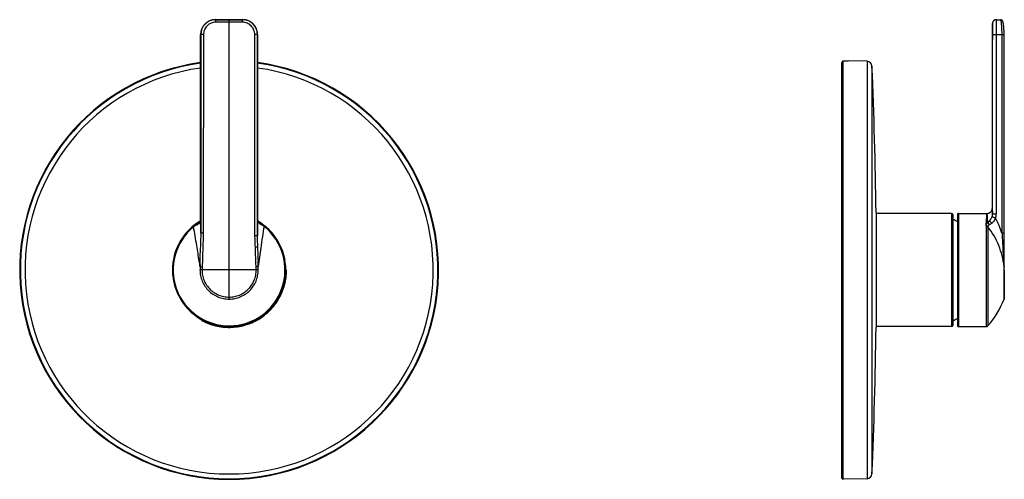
# Model space of a CAD drawing. Header units: millimetres. Extents: x -119 to 281, y -32 to 419.
# Tile 3 of 3: x -119 to 281, y 232 to 419. Entities that reach past the tile are written whole.
import ezdxf

# ---------------------------------------------------------------- set-up
doc = ezdxf.new("R2010")
doc.units = ezdxf.units.MM
doc.header["$LTSCALE"] = 23.1
doc.layers.get('0').update_dxf_attribs({"linetype": 'CONTINUOUS'})

msp = doc.modelspace()

# ---------------------------------------------------------------- linework, layer by layer
at = {"color": 9, "linetype": 'CONTINUOUS'}
for p, q in [((-39.34, 419.01), (-39.34, 418.98)), ((-39.34, 419.01), (-39.34, 419.01)), ((-33.84, 418), (-39.28, 417.99)), ((-33.84, 305.56), (-33.84, 418.99)), ((-28.41, 417.99), (-33.84, 418)), ((-28.34, 419.01), (-28.34, 419.01)), ((-28.34, 419.01), (-28.34, 418.98)), ((275.97, 417.41), (275.94, 417.41)), ((-45.4, 412.96), (-45.4, 412.96)), ((-44.25, 412.96), (-45.4, 412.96)), ((-22.28, 412.96), (-23.43, 412.96)), ((-22.28, 412.96), (-22.28, 412.96)), ((276.03, 412.96), (280.71, 412.96)), ((215.41, 232.37), (215.41, 402.16)), ((225.13, 402.12), (225.13, 232.63)), ((227.08, 400.2), (227.08, 234.54)), ((-45.4, 340.12), (-45.4, 340.12)), ((-22.28, 340.12), (-22.28, 340.12)), ((259.39, 340.37), (259.39, 294.37)), ((262.14, 340.37), (262.14, 294.37)), ((276.05, 340.12), (277.57, 340.12)), ((-45.4, 338.47), (-45.4, 338.45)), ((-45.4, 338.45), (-45.4, 338.47)), ((-22.27, 338.08), (-22.27, 338.06)), ((-22.27, 338.08), (-22.27, 338.06)), ((-48.26, 334.86), (-48.47, 335.12)), ((-44.34, 332.29), (-45.36, 332.29)), ((-19.92, 335.68), (-19.93, 335.69)), ((-19.68, 335.07), (-19.47, 335.33)), ((273.4, 335.12), (273.4, 294.37)), ((274.15, 334.86), (274.15, 294.7)), ((280.72, 332.29), (279.83, 332.29)), ((-23.34, 331.42), (-22.32, 331.42)), ((-21.01, 326.35), (-22.1, 318.79)), ((-44.84, 317.37), (-45.66, 317.37)), ((-22.02, 317.37), (-44.84, 317.37)), ((280.69, 317.37), (280.69, 305.56)), ((280.79, 317.37), (280.79, 317.37)), ((280.69, 305.67), (280.69, 305.56))]:
    msp.add_line(p, q, dxfattribs=at)
at = {"color": 7, "linetype": 'CONTINUOUS'}
for p, q in [((-28.34, 419.01), (-39.34, 419.01)), ((277.57, 419.01), (279.25, 418.98)), ((-45.4, 412.96), (-45.4, 339.26)), ((-22.28, 339.75), (-22.28, 412.96)), ((280.72, 356.64), (280.71, 413.13)), ((214.89, 232.87), (214.89, 401.66)), ((216.45, 402.14), (215.41, 402.16)), ((217.39, 402.18), (217.39, 402.32)), ((225.13, 402.12), (217.39, 402.32)), ((280.72, 332.29), (280.72, 356.64)), ((-22.28, 338.83), (-22.28, 339.75)), ((228.75, 340.67), (228.75, 294.07)), ((259.39, 340.37), (228.75, 340.37)), ((259.89, 339.87), (259.89, 294.87)), ((261.84, 340.07), (261.84, 294.67)), ((262.14, 340.37), (273.8, 340.37)), ((-46.16, 336.75), (-46.16, 336.75)), ((-45.78, 337.05), (-45.78, 337.05)), ((-45.4, 339.26), (-45.4, 338.47)), ((-45.4, 338.47), (-45.4, 338.39)), ((-22.27, 338.08), (-22.28, 338.83)), ((-22.27, 338.01), (-22.27, 338.08)), ((-21.97, 337.06), (-21.97, 337.06)), ((-21.7, 336.86), (-21.7, 336.86)), ((-19.89, 335.66), (-19.92, 335.68)), ((280.72, 330.99), (280.72, 332.29)), ((280.73, 329.46), (280.72, 330.99)), ((280.74, 326.57), (280.73, 329.46)), ((280.76, 323.02), (280.74, 326.57)), ((280.76, 321.8), (280.75, 325.12)), ((280.77, 320.33), (280.76, 322)), ((280.79, 318.03), (280.77, 320.33)), ((280.79, 317.37), (280.79, 318.07)), ((280.79, 316.62), (280.79, 317.37)), ((280.79, 306.24), (280.79, 316.94)), ((280.79, 306.13), (280.79, 306.25)), ((259.39, 294.37), (228.75, 294.37)), ((262.14, 294.37), (273.4, 294.37)), ((225.13, 232.63), (215.41, 232.37))]:
    msp.add_line(p, q, dxfattribs=at)
for points in [[(-39.34, 419.01), (-39.58, 419.01), (-39.9, 418.99), (-40.23, 418.95), (-40.54, 418.89), (-40.86, 418.82), (-41.17, 418.73), (-41.47, 418.62), (-41.77, 418.5), (-42.06, 418.37), (-42.35, 418.21), (-42.62, 418.05), (-42.89, 417.86), (-43.15, 417.67), (-43.39, 417.46), (-43.63, 417.24), (-43.85, 417), (-44.06, 416.76), (-44.25, 416.5), (-44.43, 416.23), (-44.6, 415.96), (-44.75, 415.67), (-44.89, 415.38), (-45.01, 415.08), (-45.12, 414.77), (-45.21, 414.46), (-45.28, 414.15), (-45.33, 413.83), (-45.37, 413.51), (-45.39, 413.19), (-45.4, 412.96)], [(-22.28, 412.96), (-22.29, 413.2), (-22.31, 413.52), (-22.35, 413.84), (-22.4, 414.16), (-22.48, 414.47), (-22.57, 414.78), (-22.67, 415.09), (-22.79, 415.39), (-22.93, 415.68), (-23.08, 415.96), (-23.25, 416.24), (-23.43, 416.5), (-23.63, 416.76), (-23.84, 417.01), (-24.06, 417.24), (-24.3, 417.46), (-24.54, 417.67), (-24.8, 417.87), (-25.06, 418.05), (-25.34, 418.22), (-25.62, 418.37), (-25.92, 418.51), (-26.22, 418.63), (-26.52, 418.73), (-26.83, 418.82), (-27.15, 418.89), (-27.46, 418.95), (-27.78, 418.99), (-28.11, 419.01), (-28.34, 419.01)], [(275.94, 417.41), (275.93, 404.02), (275.91, 390.77), (275.89, 377.75), (275.86, 364.96), (275.85, 352.39), (275.85, 342.32)], [(277.57, 419.01), (277.45, 419.01), (277.33, 419), (277.22, 418.98), (277.1, 418.95), (276.99, 418.91), (276.88, 418.87), (276.77, 418.81), (276.67, 418.75), (276.57, 418.68), (276.48, 418.61), (276.39, 418.53), (276.32, 418.44), (276.24, 418.34), (276.18, 418.24), (276.12, 418.14), (276.07, 418.03), (276.03, 417.92), (275.99, 417.81), (275.97, 417.69), (275.95, 417.57), (275.95, 417.45), (275.94, 417.41)], [(280.71, 413.13), (280.71, 413.36), (280.7, 413.59), (280.7, 413.81), (280.69, 414.02), (280.69, 414.23), (280.68, 414.43), (280.67, 414.62), (280.66, 414.81), (280.66, 414.99), (280.65, 415.17), (280.64, 415.34), (280.63, 415.5), (280.61, 415.66), (280.6, 415.81), (280.59, 415.95), (280.58, 416.09), (280.57, 416.23), (280.56, 416.35), (280.54, 416.48), (280.53, 416.6), (280.52, 416.71), (280.51, 416.82), (280.49, 416.92), (280.48, 417.02), (280.47, 417.11), (280.46, 417.2), (280.44, 417.29), (280.43, 417.37), (280.42, 417.45), (280.41, 417.52), (280.4, 417.59), (280.38, 417.66), (280.37, 417.72), (280.36, 417.78), (280.35, 417.84), (280.33, 417.9), (280.32, 417.95), (280.31, 418), (280.29, 418.05), (280.28, 418.1), (280.27, 418.15), (280.25, 418.2), (280.23, 418.24), (280.21, 418.29), (280.19, 418.34), (280.17, 418.39), (280.14, 418.44), (280.11, 418.49), (280.07, 418.55), (280.03, 418.6), (279.98, 418.66), (279.92, 418.71), (279.86, 418.77), (279.79, 418.81), (279.72, 418.86), (279.64, 418.9), (279.56, 418.93), (279.47, 418.96), (279.38, 418.97), (279.29, 418.98), (279.25, 418.98)], [(-45.78, 337.05), (-45.83, 337), (-45.9, 336.94), (-45.98, 336.87), (-46.06, 336.81), (-46.16, 336.75)], [(-45.4, 338.39), (-45.41, 338.25), (-45.42, 338.12), (-45.43, 338), (-45.44, 337.89), (-45.46, 337.78), (-45.47, 337.68), (-45.5, 337.59), (-45.52, 337.5), (-45.55, 337.42), (-45.58, 337.35), (-45.61, 337.28), (-45.65, 337.22), (-45.7, 337.15), (-45.75, 337.09), (-45.78, 337.05)], [(-21.97, 337.06), (-22, 337.09), (-22.04, 337.14), (-22.08, 337.19), (-22.1, 337.23), (-22.13, 337.27), (-22.15, 337.32), (-22.17, 337.37), (-22.19, 337.42), (-22.21, 337.49), (-22.23, 337.56), (-22.24, 337.63), (-22.25, 337.72), (-22.26, 337.81), (-22.27, 337.91), (-22.27, 338.01)], [(-21.7, 336.86), (-21.76, 336.9), (-21.83, 336.95), (-21.89, 336.99), (-21.94, 337.04), (-21.97, 337.06)]]:
    msp.add_lwpolyline(points, dxfattribs=at)
at = {"color": 9, "linetype": 'CONTINUOUS'}
for centre, radius, start, end in [((-39.34, 412.96), 6.06, 90.0074, 179.998), ((-39.33, 412.96), 6.03, 90.0691, 180.0148), ((-28.34, 412.96), 6.06, 0.002, 89.9926), ((-28.35, 412.96), 6.03, 359.9852, 89.9309), ((277.57, 417.41), 1.6, 89.0012, 179.9944), ((-33.84, 317.37), 84.75, 97.8385, 82.1618), ((-33.84, 317.37), 82.83, 98.0205, 81.9799), ((-261.12, 340.08), 215.72, 359.572, 0.0125), ((195.78, 340.1), 218.06, 179.9945, 180.5316), ((273.41, 340.12), 4.16, 336.3609, 359.9961), ((-35.65, 319.77), 19.99, 125.9072, 127.1335), ((-38.41, 323.6), 15.27, 125.2256, 125.9117), ((-33.98, 317.88), 22.46, 122.8378, 124.1171), ((-33.99, 317.9), 22.45, 122.2315, 122.8375), ((-1574.88, 324.06), 1529.54, 0.30824, 0.53904), ((1441.27, 323.95), 1463.62, 179.44748, 179.70756), ((-33.69, 317.9), 22.45, 57.9105, 58.2339), ((-33.69, 317.89), 22.45, 57.6879, 57.9105), ((-33.69, 317.89), 22.45, 56.4999, 57.6879), ((-30.55, 321.74), 17.53, 53.4401, 53.793), ((-31.47, 320.5), 19.07, 52.9116, 53.4392), ((-20.13, 335.79), 0.0416, 44.9213, 50.7589), ((-32.41, 319.24), 20.65, 52.7942, 52.9183), ((273.42, 332.02), 5.22, 83.569, 88.6341), ((274.16, 339.47), 2.28, 266.2132, 283.5487), ((247.66, 322.3), 33.69, 17.258, 28.6573), ((-33.84, 317.37), 22.67, 129.4961, 51.3368), ((-39.74, 325.7), 12.51, 131.6903, 132.9002), ((-27.13, 326.95), 11.02, 47.4642, 50.8389), ((249.97, 315.72), 30.84, 22.0204, 38.3657), ((249.48, 315.53), 31.36, 5.8186, 22.0142), ((-31.51, 317.37), 14.14, 174.5807, 180.0029), ((-41.63, 361.99), 43.47, 264.765, 265.8194), ((-26.78, 317.38), 18.07, 175.9815, 180.0181), ((-24.99, 347.22), 28.58, 274.2125, 275.7953), ((-41.88, 317.4), 19.04, 359.9193, 3.9906), ((-35.66, 317.36), 13.63, 0.0556, 6.0344), ((89.04, 317.37), 191.65, 0.001, 0.4006), ((280.77, 318.74), 0.0107, 351.0132, 0.587)]:
    msp.add_arc(centre, radius, start, end, dxfattribs=at)
at = {"color": 7, "linetype": 'CONTINUOUS'}
for centre, radius, start, end in [((-33.84, 317.37), 85, 97.8146, 82.1853), ((215.4, 401.65), 0.509, 88.718, 90.2218), ((225.08, 400.12), 2, 2.5093, 88.5), ((-1663.11, 317.37), 1892, 0.70562, 2.50927), ((259.39, 339.87), 0.5, 0, 90), ((262.14, 340.07), 0.3, 90, 180), ((273.8, 335.87), 4.5, 89.1845, 90), ((273.9, 342.32), 1.95, 269.1845, 0.0146), ((-33.84, 317.37), 23.02, 120.0679, 241.3517), ((-33.84, 317.37), 23, 121.4392, 58.9605), ((-33.95, 317.51), 22.82, 127.1005, 128.7036), ((-33.84, 317.37), 23.02, 0, 60.0998), ((249.67, 317.37), 23, 58.0492, 63.6145), ((248.8, 317.37), 34, 318.1897, 339.6644), ((279.09, 306.15), 1.7, 339.6644, 359.5743), ((249.67, 317.37), 23, 296.3855, 301.9508), ((-1663.11, 317.37), 1892, 357.49073, 359.29438), ((259.39, 294.87), 0.5, 270, 360), ((262.14, 294.67), 0.3, 180, 270), ((273.4, 295.37), 1, 270, 318.1897), ((215.39, 232.87), 0.5, 180, 271.5), ((225.08, 234.63), 2, 271.5, 357.4907)]:
    msp.add_arc(centre, radius, start, end, dxfattribs=at)
at = {"color": 9, "linetype": 'CONTINUOUS'}
for points, knots in [([(-39.28, 417.99), (-39.6, 417.99), (-40.26, 417.93), (-41.2, 417.64), (-42.07, 417.16), (-42.82, 416.53), (-43.44, 415.76), (-43.9, 414.89), (-44.19, 413.94), (-44.25, 413.28), (-44.25, 412.96)], [0, 0, 0, 0, 0.124944, 0.24981, 0.374648, 0.499517, 0.624473, 0.74955, 0.87474, 1, 1, 1, 1]), ([(-33.84, 418.99), (-34.3, 418.99), (-36.13, 418.99), (-37.97, 418.98), (-39.34, 418.98)], [0, 0, 0, 0, 0.250169, 1, 1, 1, 1]), ([(-39.28, 417.99), (-39.28, 418.06), (-39.28, 418.18), (-39.28, 418.36), (-39.29, 418.53), (-39.29, 418.68), (-39.3, 418.79), (-39.31, 418.86), (-39.32, 418.9), (-39.32, 418.93), (-39.33, 418.96), (-39.33, 418.97), (-39.34, 418.98), (-39.34, 418.98)], [0, 0, 0, 0, 0.19173, 0.376275, 0.546759, 0.696806, 0.82085, 0.871659, 0.914362, 0.948604, 0.97416, 0.991024, 1, 1, 1, 1]), ([(-28.34, 418.98), (-28.8, 418.98), (-30.63, 418.99), (-32.47, 418.99), (-33.84, 418.99)], [0, 0, 0, 0, 0.249762, 1, 1, 1, 1]), ([(-28.41, 417.99), (-28.41, 418.06), (-28.4, 418.18), (-28.4, 418.36), (-28.39, 418.53), (-28.39, 418.68), (-28.38, 418.79), (-28.37, 418.86), (-28.37, 418.9), (-28.36, 418.93), (-28.35, 418.96), (-28.35, 418.97), (-28.34, 418.98), (-28.34, 418.98)], [0, 0, 0, 0, 0.191731, 0.376276, 0.54676, 0.696807, 0.820851, 0.871661, 0.914364, 0.948606, 0.974161, 0.991024, 1, 1, 1, 1]), ([(-23.43, 412.96), (-23.43, 413.28), (-23.49, 413.94), (-23.78, 414.89), (-24.24, 415.76), (-24.86, 416.53), (-25.61, 417.16), (-26.48, 417.64), (-27.42, 417.93), (-28.08, 417.99), (-28.41, 417.99)], [0, 0, 0, 0, 0.12526, 0.25045, 0.375527, 0.500483, 0.625352, 0.75019, 0.875056, 1, 1, 1, 1]), ([(276.03, 412.96), (276.03, 413.25), (276.03, 413.82), (276.02, 414.52), (276.02, 415.05), (276.02, 415.43), (276.01, 415.78), (276.01, 416.1), (276, 416.39), (276, 416.65), (275.99, 416.85), (275.99, 416.98), (275.99, 417.07), (275.99, 417.15), (275.98, 417.22), (275.98, 417.28), (275.98, 417.32), (275.98, 417.36), (275.98, 417.38), (275.97, 417.39), (275.97, 417.4), (275.97, 417.41), (275.97, 417.41), (275.97, 417.41), (275.97, 417.41)], [0, 0, 0, 0, 0.195373, 0.383142, 0.471897, 0.556078, 0.634878, 0.707539, 0.773369, 0.831739, 0.882095, 0.904114, 0.923958, 0.941579, 0.956936, 0.969992, 0.980717, 0.989088, 0.992385, 0.995087, 0.997193, 0.998705, 0.999628, 1, 1, 1, 1]), ([(277.65, 412.96), (277.65, 413.35), (277.65, 414.12), (277.65, 415.07), (277.64, 415.8), (277.64, 416.31), (277.64, 416.79), (277.63, 417.22), (277.63, 417.62), (277.62, 417.98), (277.62, 418.24), (277.62, 418.43), (277.61, 418.55), (277.61, 418.65), (277.61, 418.75), (277.61, 418.83), (277.61, 418.89), (277.6, 418.94), (277.6, 418.97), (277.6, 418.98), (277.6, 418.99), (277.6, 419), (277.6, 419.01), (277.6, 419.01), (277.6, 419.01)], [0, 0, 0, 0, 0.195051, 0.382606, 0.471303, 0.555462, 0.634273, 0.706978, 0.772876, 0.831333, 0.881786, 0.903857, 0.92375, 0.94142, 0.956821, 0.969919, 0.980682, 0.989084, 0.992394, 0.995106, 0.99722, 0.998737, 0.999657, 1, 1, 1, 1]), ([(279.25, 418.98), (279.26, 418.98), (279.27, 418.97), (279.29, 418.95), (279.31, 418.91), (279.33, 418.86), (279.34, 418.8), (279.37, 418.68), (279.41, 418.51), (279.45, 418.25), (279.49, 417.95), (279.53, 417.6), (279.57, 417.2), (279.6, 416.77), (279.65, 416.12), (279.7, 415.23), (279.73, 414.12), (279.74, 413.35), (279.74, 412.96)], [0, 0, 0, 0, 0.00301, 0.007624, 0.014314, 0.023214, 0.034362, 0.047762, 0.081239, 0.123397, 0.173865, 0.232181, 0.297802, 0.370115, 0.44844, 0.620119, 0.806341, 1, 1, 1, 1]), ([(276.05, 340.12), (276.05, 346.19), (276.05, 358.33), (276.03, 376.54), (276.03, 394.75), (276.03, 406.89), (276.03, 412.96)], [0, 0, 0, 0, 0.25, 0.5, 0.75, 1, 1, 1, 1]), ([(277.57, 340.12), (277.58, 346.19), (277.58, 358.33), (277.59, 376.54), (277.62, 394.75), (277.64, 406.89), (277.65, 412.96)], [0, 0, 0, 0, 0.25, 0.5, 0.75, 1, 1, 1, 1]), ([(273.55, 337.23), (273.57, 337.47), (273.6, 337.93), (273.64, 338.47), (273.67, 338.86), (273.7, 339.12), (273.72, 339.35), (273.73, 339.56), (273.75, 339.75), (273.76, 339.91), (273.78, 340.05), (273.78, 340.15), (273.79, 340.22), (273.79, 340.26), (273.8, 340.29), (273.8, 340.32), (273.8, 340.34), (273.8, 340.35), (273.8, 340.36), (273.8, 340.36), (273.8, 340.37), (273.8, 340.37), (273.8, 340.37), (273.8, 340.37)], [0, 0, 0, 0, 0.229989, 0.431464, 0.521215, 0.603509, 0.678256, 0.745367, 0.804767, 0.856381, 0.900153, 0.936031, 0.950997, 0.963976, 0.974965, 0.983961, 0.990962, 0.993714, 0.995967, 0.997721, 0.998977, 0.999734, 1, 1, 1, 1]), ([(274.01, 337.2), (274, 337.45), (273.98, 337.9), (273.96, 338.45), (273.94, 338.85), (273.93, 339.11), (273.92, 339.35), (273.91, 339.56), (273.9, 339.75), (273.89, 339.91), (273.88, 340.03), (273.88, 340.11), (273.88, 340.17), (273.87, 340.21), (273.87, 340.26), (273.87, 340.29), (273.87, 340.32), (273.87, 340.34), (273.87, 340.35), (273.87, 340.36), (273.87, 340.36), (273.87, 340.37), (273.87, 340.37), (273.87, 340.37), (273.87, 340.37)], [0, 0, 0, 0, 0.230773, 0.432629, 0.522436, 0.604709, 0.679373, 0.746357, 0.805601, 0.857048, 0.900653, 0.919502, 0.936376, 0.951272, 0.964188, 0.975122, 0.984073, 0.991038, 0.993775, 0.996015, 0.997758, 0.999003, 0.99975, 1, 1, 1, 1]), ([(275.85, 342.32), (275.85, 342.32), (275.85, 342.31), (275.85, 342.28), (275.85, 342.24), (275.86, 342.18), (275.87, 342.1), (275.88, 341.96), (275.9, 341.74), (275.93, 341.43), (275.97, 341.06), (276.01, 340.61), (276.03, 340.29), (276.05, 340.12)], [0, 0, 0, 0, 0.003961, 0.015825, 0.035582, 0.06322, 0.098728, 0.142094, 0.252299, 0.393572, 0.565575, 0.767898, 1, 1, 1, 1]), ([(275.86, 339.04), (275.89, 339.13), (276.01, 339.48), (276.05, 339.85), (276.05, 340.12)], [0, 0, 0, 0, 0.250411, 1, 1, 1, 1]), ([(-46.83, 335.79), (-47.03, 335.68), (-47.34, 335.53), (-47.7, 335.32), (-47.91, 335.17), (-48.01, 335.08), (-48.06, 335.04)], [0, 0, 0, 0, 0.467278, 0.72697, 0.862355, 1, 1, 1, 1]), ([(-46.58, 336.48), (-46.69, 336.43), (-46.9, 336.3), (-47.11, 336.15), (-47.22, 336.07)], [0, 0, 0, 0, 0.459251, 1, 1, 1, 1]), ([(-46.83, 335.79), (-46.83, 335.86), (-46.82, 335.99), (-46.77, 336.19), (-46.7, 336.35), (-46.62, 336.44), (-46.58, 336.48)], [0, 0, 0, 0, 0.282759, 0.542076, 0.77951, 1, 1, 1, 1]), ([(-46.83, 335.79), (-46.67, 335.86), (-46.38, 336.03), (-46.12, 336.25), (-46.01, 336.37)], [0, 0, 0, 0, 0.514835, 1, 1, 1, 1]), ([(-46.58, 336.48), (-46.55, 336.5), (-46.4, 336.59), (-46.26, 336.68), (-46.16, 336.75)], [0, 0, 0, 0, 0.25223, 1, 1, 1, 1]), ([(-45.78, 337.05), (-45.82, 337), (-45.9, 336.91), (-46, 336.68), (-46.02, 336.49), (-46.01, 336.37)], [0, 0, 0, 0, 0.238065, 0.481579, 1, 1, 1, 1]), ([(-46.01, 336.37), (-45.9, 336.48), (-45.7, 336.76), (-45.51, 337.26), (-45.42, 337.84), (-45.4, 338.24), (-45.4, 338.45)], [0, 0, 0, 0, 0.21857, 0.453945, 0.715006, 1, 1, 1, 1]), ([(-22.27, 338.06), (-22.27, 337.89), (-22.26, 337.55), (-22.16, 337.07), (-21.98, 336.66), (-21.8, 336.44), (-21.7, 336.34)], [0, 0, 0, 0, 0.287263, 0.546629, 0.780022, 1, 1, 1, 1]), ([(-21.97, 337.06), (-21.95, 337.05), (-21.88, 336.97), (-21.82, 336.89), (-21.79, 336.82)], [0, 0, 0, 0, 0.248183, 1, 1, 1, 1]), ([(-21.79, 336.82), (-21.76, 336.75), (-21.71, 336.59), (-21.7, 336.43), (-21.7, 336.34)], [0, 0, 0, 0, 0.485203, 1, 1, 1, 1]), ([(-21.7, 336.86), (-21.66, 336.84), (-21.53, 336.75), (-21.4, 336.67), (-21.3, 336.61)], [0, 0, 0, 0, 0.247517, 1, 1, 1, 1]), ([(-21.7, 336.34), (-21.6, 336.26), (-21.33, 336.05), (-20.8, 335.8), (-20.38, 335.62), (-20.17, 335.49)], [0, 0, 0, 0, 0.219881, 0.579711, 1, 1, 1, 1]), ([(-20.19, 335.88), (-20.29, 335.95), (-20.64, 336.21), (-21.02, 336.45), (-21.3, 336.61)], [0, 0, 0, 0, 0.256629, 1, 1, 1, 1]), ([(-21.3, 336.61), (-21.08, 336.47), (-20.77, 336.2), (-20.42, 335.81), (-20.25, 335.6), (-20.17, 335.49)], [0, 0, 0, 0, 0.499185, 0.749469, 1, 1, 1, 1]), ([(-20.1, 335.82), (-20.09, 335.81), (-20.09, 335.78), (-20.09, 335.74), (-20.1, 335.69), (-20.12, 335.6), (-20.15, 335.53), (-20.17, 335.49)], [0, 0, 0, 0, 0.132776, 0.225326, 0.338632, 0.628839, 1, 1, 1, 1]), ([(273.41, 335.31), (273.43, 335.65), (273.48, 336.29), (273.52, 336.93), (273.55, 337.23)], [0, 0, 0, 0, 0.526754, 1, 1, 1, 1]), ([(274.03, 336.48), (273.91, 336.43), (273.75, 336.32), (273.59, 336.13), (273.49, 335.93), (273.44, 335.65), (273.43, 335.43), (273.41, 335.32)], [0, 0, 0, 0, 0.280915, 0.407035, 0.527195, 0.761477, 1, 1, 1, 1]), ([(274.03, 336.48), (274.03, 336.54), (274.02, 336.78), (274.01, 337.02), (274.01, 337.2)], [0, 0, 0, 0, 0.258832, 1, 1, 1, 1]), ([(274.03, 336.48), (274.13, 336.61), (274.35, 336.87), (274.57, 337.13), (274.69, 337.26)], [0, 0, 0, 0, 0.474656, 1, 1, 1, 1]), ([(274.76, 335.79), (274.71, 335.86), (274.52, 336.13), (274.25, 336.36), (274.03, 336.48)], [0, 0, 0, 0, 0.260259, 1, 1, 1, 1]), ([(274.76, 335.79), (274.68, 335.74), (274.53, 335.65), (274.33, 335.49), (274.21, 335.32), (274.15, 335.17), (274.14, 335.08), (274.14, 335.04)], [0, 0, 0, 0, 0.271482, 0.520913, 0.755129, 0.873783, 1, 1, 1, 1]), ([(274.69, 337.26), (274.91, 337.51), (275.24, 337.91), (275.63, 338.51), (275.8, 338.86), (275.86, 339.04)], [0, 0, 0, 0, 0.465174, 0.725605, 1, 1, 1, 1]), ([(274.69, 337.26), (274.78, 337.23), (274.96, 337.13), (275.23, 336.93), (275.48, 336.67), (275.63, 336.47), (275.7, 336.37)], [0, 0, 0, 0, 0.211394, 0.455294, 0.722277, 1, 1, 1, 1]), ([(274.76, 335.79), (274.91, 335.87), (275.23, 336.05), (275.54, 336.25), (275.7, 336.37)], [0, 0, 0, 0, 0.474606, 1, 1, 1, 1]), ([(275.7, 336.37), (275.87, 336.49), (276.2, 336.76), (276.63, 337.24), (276.99, 337.81), (277.16, 338.24), (277.22, 338.45)], [0, 0, 0, 0, 0.236035, 0.484907, 0.741103, 1, 1, 1, 1]), ([(275.86, 339.04), (275.92, 339.02), (276.09, 338.95), (276.39, 338.82), (276.78, 338.65), (277.07, 338.52), (277.22, 338.45)], [0, 0, 0, 0, 0.133325, 0.363147, 0.663395, 1, 1, 1, 1]), ([(-46.98, 327.29), (-47.19, 328.6), (-47.61, 331.13), (-48.04, 333.65), (-48.26, 334.86)], [0, 0, 0, 0, 0.520257, 1, 1, 1, 1]), ([(-48.22, 335.32), (-48.22, 335.32), (-48.22, 335.31), (-48.22, 335.29), (-48.21, 335.28), (-48.21, 335.27)], [0, 0, 0, 0, 0.11239, 0.30643, 1, 1, 1, 1]), ([(-48.21, 335.27), (-48.19, 335.23), (-48.14, 335.16), (-48.09, 335.08), (-48.06, 335.04)], [0, 0, 0, 0, 0.40609, 1, 1, 1, 1]), ([(-45.36, 332.29), (-45.36, 331.56), (-45.38, 330.1), (-45.43, 328.64), (-45.46, 327.91)], [0, 0, 0, 0, 0.500015, 1, 1, 1, 1]), ([(-44.34, 332.29), (-44.34, 331.55), (-44.38, 330.07), (-44.45, 328.6), (-44.49, 327.86)], [0, 0, 0, 0, 0.499996, 1, 1, 1, 1]), ([(-19.68, 335.07), (-19.91, 333.68), (-20.36, 330.78), (-20.79, 327.87), (-21.01, 326.35)], [0, 0, 0, 0, 0.478001, 1, 1, 1, 1]), ([(273.41, 335.31), (273.41, 335.29), (273.41, 335.26), (273.4, 335.2), (273.4, 335.15), (273.4, 335.12)], [0, 0, 0, 0, 0.249041, 0.49859, 1, 1, 1, 1]), ([(274.15, 334.86), (274.05, 334.95), (273.81, 335.08), (273.54, 335.12), (273.4, 335.12)], [0, 0, 0, 0, 0.483272, 1, 1, 1, 1]), ([(273.41, 335.32), (273.55, 335.32), (273.81, 335.26), (274.05, 335.13), (274.14, 335.04)], [0, 0, 0, 0, 0.512472, 1, 1, 1, 1]), ([(274.14, 335.04), (274.14, 335.03), (274.14, 334.97), (274.14, 334.91), (274.15, 334.86)], [0, 0, 0, 0, 0.247246, 1, 1, 1, 1]), ([(279.83, 332.29), (279.88, 331.56), (279.97, 330.1), (280.06, 328.64), (280.1, 327.91)], [0, 0, 0, 0, 0.500122, 1, 1, 1, 1]), ([(-45.46, 327.91), (-45.5, 327.14), (-45.58, 325.61), (-45.72, 323.31), (-45.77, 321), (-45.68, 319.47), (-45.59, 318.71)], [0, 0, 0, 0, 0.250294, 0.500553, 0.750423, 1, 1, 1, 1]), ([(-44.49, 327.86), (-44.53, 327.09), (-44.55, 325.94), (-44.58, 324.4), (-44.61, 322.87), (-44.66, 320.94), (-44.74, 319.41), (-44.8, 318.64)], [0, 0, 0, 0, 0.249993, 0.375004, 0.500002, 0.750003, 1, 1, 1, 1]), ([(-23.17, 326.73), (-23.21, 327.51), (-23.3, 329.07), (-23.34, 330.64), (-23.34, 331.42)], [0, 0, 0, 0, 0.500003, 1, 1, 1, 1]), ([(-22.21, 326.78), (-22.22, 327.17), (-22.28, 328.72), (-22.32, 330.26), (-22.32, 331.42)], [0, 0, 0, 0, 0.249973, 1, 1, 1, 1]), ([(280.1, 327.91), (280.15, 327.14), (280.2, 325.61), (280.31, 323.3), (280.48, 321), (280.62, 319.47), (280.68, 318.71)], [0, 0, 0, 0, 0.249986, 0.499954, 0.750228, 1, 1, 1, 1]), ([(-45.59, 318.71), (-45.71, 319.44), (-46.18, 322.3), (-46.63, 325.16), (-46.98, 327.29)], [0, 0, 0, 0, 0.2558, 1, 1, 1, 1]), ([(-23.17, 326.73), (-22.97, 326.74), (-22.65, 326.76), (-22.33, 326.78), (-22.21, 326.78)], [0, 0, 0, 0, 0.606658, 1, 1, 1, 1]), ([(-22.89, 318.72), (-22.93, 319.39), (-22.99, 320.39), (-23.04, 321.72), (-23.06, 322.72), (-23.08, 323.73), (-23.1, 325.06), (-23.13, 326.06), (-23.17, 326.73)], [0, 0, 0, 0, 0.249999, 0.375005, 0.499997, 0.624994, 0.750008, 1, 1, 1, 1]), ([(-22.1, 318.79), (-22.03, 319.45), (-21.96, 320.79), (-22, 322.79), (-22.11, 324.78), (-22.18, 326.12), (-22.21, 326.78)], [0, 0, 0, 0, 0.249676, 0.49955, 0.749782, 1, 1, 1, 1]), ([(-45.66, 317.37), (-45.66, 316.6), (-45.51, 315.05), (-44.83, 312.82), (-43.73, 310.77), (-42.25, 308.96), (-40.45, 307.49), (-38.39, 306.39), (-36.16, 305.71), (-34.61, 305.56), (-33.84, 305.56)], [0, 0, 0, 0, 0.124995, 0.249996, 0.374999, 0.499999, 0.624996, 0.749998, 0.875003, 1, 1, 1, 1]), ([(-44.84, 317.37), (-44.84, 316.65), (-44.7, 315.21), (-44.07, 313.14), (-43.04, 311.22), (-41.67, 309.54), (-39.99, 308.17), (-38.08, 307.15), (-36, 306.52), (-34.56, 306.37), (-33.84, 306.37)], [0, 0, 0, 0, 0.124994, 0.249995, 0.374999, 0.499999, 0.624995, 0.749998, 0.875003, 1, 1, 1, 1]), ([(-33.84, 305.56), (-33.07, 305.56), (-31.52, 305.71), (-29.29, 306.39), (-27.23, 307.49), (-25.43, 308.96), (-23.95, 310.77), (-22.86, 312.82), (-22.18, 315.05), (-22.02, 316.6), (-22.02, 317.37)], [0, 0, 0, 0, 0.124998, 0.250003, 0.375006, 0.500004, 0.625004, 0.750008, 0.87501, 1, 1, 1, 1]), ([(-33.84, 306.37), (-33.12, 306.37), (-31.68, 306.52), (-29.61, 307.15), (-27.69, 308.17), (-26.01, 309.54), (-24.64, 311.22), (-23.61, 313.14), (-22.98, 315.21), (-22.84, 316.65), (-22.84, 317.37)], [0, 0, 0, 0, 0.124998, 0.250003, 0.375007, 0.500004, 0.625004, 0.750008, 0.87501, 1, 1, 1, 1]), ([(280.79, 318.66), (280.79, 318.66), (280.78, 318.68), (280.74, 318.69), (280.71, 318.7), (280.68, 318.71)], [0, 0, 0, 0, 0.114074, 0.30954, 1, 1, 1, 1]), ([(280.79, 317.37), (280.79, 317.37), (280.79, 317.37), (280.78, 317.37), (280.78, 317.37), (280.76, 317.37), (280.75, 317.37), (280.72, 317.37), (280.7, 317.37), (280.69, 317.37)], [0, 0, 0, 0, 0.017704, 0.066376, 0.145948, 0.256273, 0.397146, 0.568339, 1, 1, 1, 1])]:
    msp.add_open_spline(points, degree=3, knots=knots, dxfattribs=at)
for points in [[(-39.34, 419.01), (-35.67, 419.01), (-32.01, 419.01), (-28.34, 419.01)], [(-45.4, 340.12), (-45.4, 364.4), (-45.4, 388.68), (-45.4, 412.96)], [(-45.36, 412.96), (-45.36, 386.07), (-45.36, 359.18), (-45.36, 332.29)], [(-44.25, 412.96), (-44.28, 386.07), (-44.34, 359.18), (-44.34, 332.29)], [(-23.34, 331.42), (-23.34, 358.6), (-23.41, 385.78), (-23.43, 412.96)], [(-22.32, 331.42), (-22.32, 358.6), (-22.32, 385.78), (-22.32, 412.96)], [(-22.28, 412.96), (-22.28, 388.68), (-22.28, 364.4), (-22.28, 340.12)], [(279.74, 412.96), (279.77, 386.07), (279.83, 359.18), (279.83, 332.29)]]:
    msp.add_open_spline(points, degree=3, dxfattribs=at)
at = {"color": 7, "linetype": 'CONTINUOUS'}
for points, knots in [([(215.39, 402.16), (215.33, 402.16), (215.2, 402.13), (215.03, 402.02), (214.92, 401.86), (214.89, 401.72), (214.89, 401.66)], [0, 0, 0, 0, 0.249833, 0.49977, 0.749842, 1, 1, 1, 1]), ([(217.39, 402.18), (217.39, 402.17), (217.39, 402.17), (217.37, 402.17), (217.35, 402.16), (217.31, 402.15), (217.23, 402.15), (217.11, 402.14), (216.97, 402.14), (216.81, 402.13), (216.63, 402.13), (216.51, 402.14), (216.45, 402.14)], [0, 0, 0, 0, 0.007393, 0.022529, 0.046478, 0.079274, 0.170488, 0.293256, 0.443306, 0.615319, 0.803125, 1, 1, 1, 1]), ([(-45.01, 296.92), (-44.79, 296.8), (-44.35, 296.57), (-43.67, 296.24), (-42.98, 295.93), (-42.05, 295.55), (-40.86, 295.14), (-38.93, 294.59), (-36.45, 294.15), (-33.43, 294.01), (-30.42, 294.26), (-27.46, 294.89), (-24.61, 295.91), (-21.92, 297.28), (-19.43, 298.98), (-17.17, 301), (-15.2, 303.28), (-13.54, 305.81), (-12.21, 308.53), (-11.25, 311.39), (-10.67, 314.36), (-10.54, 316.37), (-10.54, 317.37)], [0, 0, 0, 0, 0.015631, 0.031264, 0.046895, 0.062527, 0.093788, 0.12505, 0.187546, 0.250042, 0.312539, 0.375035, 0.437532, 0.500028, 0.562525, 0.625021, 0.687518, 0.750014, 0.812511, 0.875007, 0.937503, 1, 1, 1, 1])]:
    msp.add_open_spline(points, degree=3, knots=knots, dxfattribs=at)

doc.saveas('drawing.dxf')
